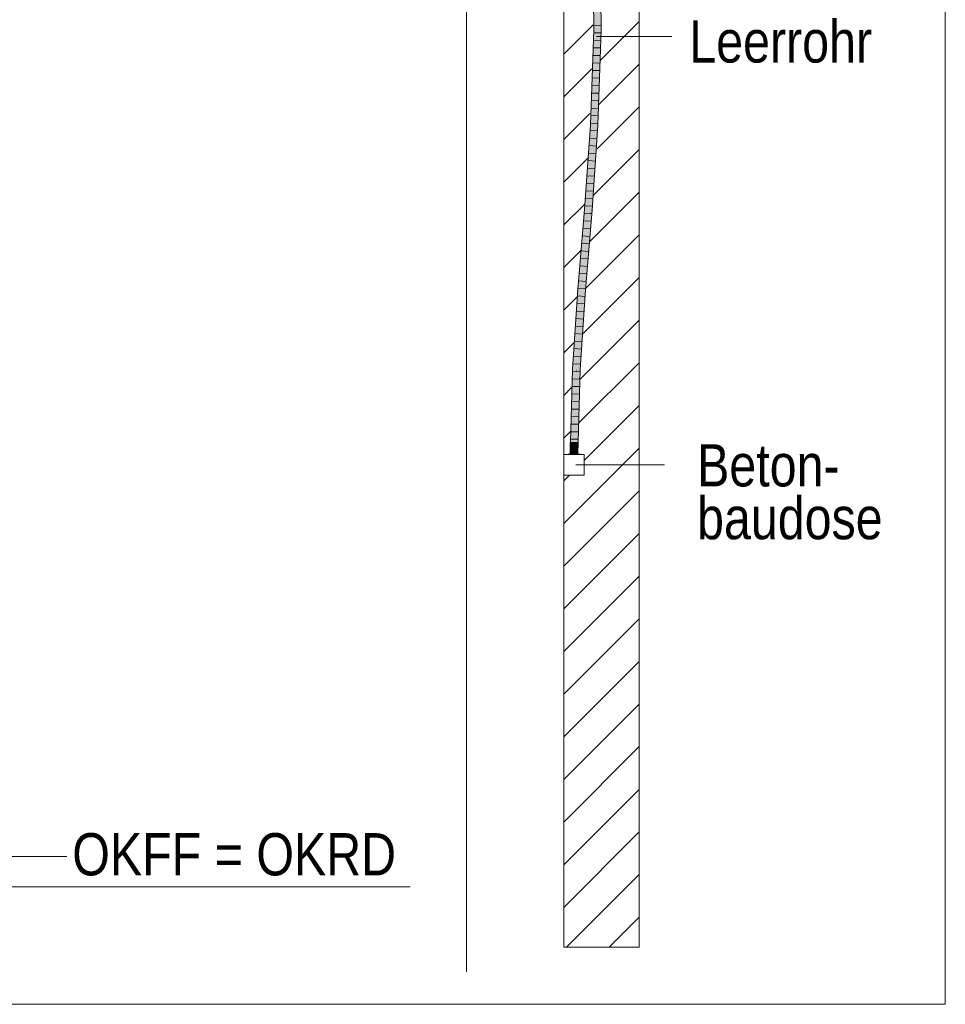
# Model space of a CAD drawing. Extents: x -620 to 300, y 62 to 1112.
# Tile 241 of 256: x 153 to 184, y 817 to 850. Entities that reach past the tile are written whole.
import ezdxf
from ezdxf.lldxf.tags import DXFTag

# ---------------------------------------------------------------- set-up
doc = ezdxf.new("R2010")
doc.units = 0
doc.layers.get('0').update_dxf_attribs({"lineweight": 13})
for name, color, linetype, lineweight, true_color in [('E_Betonbaudose', 1, 'Continuous', 13, 0xff0000), ('E_Detail_Beschriftung', 7, 'Continuous', 13, 0x009900), ('E_Detail_Wandschraffur', 7, 'Continuous', 5, 0xc0c0c0), ('E_Leerrohr 25-A06G9SFR8I', 7, 'Continuous', 9, 0xff8000), ('E_Leerrohr 25-Shading', 7, 'Continuous', 9, 0xff8000)]:
    doc.layers.add(name, color=color, linetype=linetype, lineweight=lineweight, true_color=true_color)
doc.layers.add('E_Detail_Linie_Text_Bem', color=7, linetype='Continuous', lineweight=13)
doc.styles.get("Standard").update_dxf_attribs({"font": 'ARIALN.TTF'})
tags = doc.linetypes.add('fein_strichliert', pattern=[4, 1, -2, 1]).pattern_tags.tags
tags[8:9] = [DXFTag(74, 4), DXFTag(75, 0), DXFTag(340, '0'), DXFTag(46, 0.0), DXFTag(50, 0.0), DXFTag(44, 0.0), DXFTag(45, 0.0)]
tags[6:7] = [DXFTag(74, 4), DXFTag(75, 0), DXFTag(340, '0'), DXFTag(46, 0.0), DXFTag(50, 0.0), DXFTag(44, 0.0), DXFTag(45, 0.0)]
tags[4:5] = [DXFTag(74, 4), DXFTag(75, 0), DXFTag(340, '0'), DXFTag(46, 0.0), DXFTag(50, 0.0), DXFTag(44, 0.0), DXFTag(45, 0.0)]
tags = doc.linetypes.add('fein_strichliert-A06G9SFU8I', pattern=[4, 1, -2, 1]).pattern_tags.tags
tags[8:9] = [DXFTag(74, 4), DXFTag(75, 0), DXFTag(340, '0'), DXFTag(46, 0.0), DXFTag(50, 0.0), DXFTag(44, 0.0), DXFTag(45, 0.0)]
tags[6:7] = [DXFTag(74, 4), DXFTag(75, 0), DXFTag(340, '0'), DXFTag(46, 0.0), DXFTag(50, 0.0), DXFTag(44, 0.0), DXFTag(45, 0.0)]
tags[4:5] = [DXFTag(74, 4), DXFTag(75, 0), DXFTag(340, '0'), DXFTag(46, 0.0), DXFTag(50, 0.0), DXFTag(44, 0.0), DXFTag(45, 0.0)]
tags = doc.linetypes.add('STRICHPUNKT2-A06G9SFS8I', pattern=[12.7, 6.35, -3.175, 0, -3.175]).pattern_tags.tags
tags[10:11] = [DXFTag(74, 4), DXFTag(75, 0), DXFTag(340, '0'), DXFTag(46, 0.0), DXFTag(50, 0.0), DXFTag(44, 0.0), DXFTag(45, 0.0)]
tags[8:9] = [DXFTag(74, 4), DXFTag(75, 0), DXFTag(340, '0'), DXFTag(46, 0.0), DXFTag(50, 0.0), DXFTag(44, 0.0), DXFTag(45, 0.0)]
tags[6:7] = [DXFTag(74, 4), DXFTag(75, 0), DXFTag(340, '0'), DXFTag(46, 0.0), DXFTag(50, 0.0), DXFTag(44, 0.0), DXFTag(45, 0.0)]
tags[4:5] = [DXFTag(74, 4), DXFTag(75, 0), DXFTag(340, '0'), DXFTag(46, 0.0), DXFTag(50, 0.0), DXFTag(44, 0.0), DXFTag(45, 0.0)]

# ---------------------------------------------------------------- blocks, each defined once
blk = doc.blocks.new('Shading-A06G9S0W8I', base_point=(238.899, 753.657))
at = {"layer": 'E_Leerrohr 25-Shading', "color": 43, "true_color": 0xd7ab7f}
for points in [[(172.199, 853.349), (172.243, 849.696), (172.222, 853.349), (172.246, 849.696)], [(172.222, 853.349), (172.246, 849.696), (172.235, 853.349), (172.262, 849.696)], [(172.262, 849.696), (172.28, 849.695), (172.235, 853.349)], [(172.456, 849.694), (172.493, 849.693), (172.412, 853.352), (172.449, 853.353)], [(172.246, 849.696), (172.243, 849.696), (172.182, 847.769), (172.177, 847.769)], [(172.237, 849.183), (172.246, 849.696), (172.211, 848.64)], [(172.214, 847.78), (172.28, 849.695), (172.225, 848.455)], [(172.28, 849.695), (172.262, 849.696), (172.225, 848.455), (172.237, 849.183)], [(172.262, 849.696), (172.246, 849.696), (172.237, 849.183)], [(172.416, 847.931), (172.456, 849.694), (172.396, 847.932), (172.396, 847.933)], [(172.493, 849.693), (172.456, 849.694), (172.432, 847.93), (172.416, 847.931)], [(172.225, 848.455), (172.237, 849.183), (172.141, 846.562), (172.211, 848.64)], [(172.141, 846.551), (172.214, 847.78), (172.141, 846.562), (172.225, 848.455)], [(172.396, 847.933), (172.348, 846.54), (172.357, 846.539)], [(172.384, 846.538), (172.416, 847.931), (172.357, 846.539), (172.396, 847.932)], [(172.416, 847.931), (172.384, 846.538), (172.432, 847.93)], [(172.177, 847.769), (172.135, 846.551), (172.182, 847.769), (172.141, 846.551)], [(172.214, 847.78), (172.141, 846.551), (172.162, 846.549)], [(172.162, 846.549), (172.171, 846.549), (172.214, 847.78)], [(172.135, 846.551), (171.938, 843.741), (172.141, 846.551), (171.962, 843.739)], [(172.171, 846.549), (172.001, 844.349), (171.975, 843.738), (171.962, 843.739)], [(172.171, 846.549), (172.08, 845.585), (172.001, 844.349)], [(172.141, 846.551), (172.08, 845.585), (172.162, 846.549)], [(172.08, 845.585), (172.171, 846.549), (172.162, 846.549)], [(172.348, 846.54), (172.151, 843.725), (172.357, 846.539), (172.159, 843.724)], [(172.159, 843.724), (172.187, 843.722), (172.357, 846.539), (172.384, 846.538)], [(171.852, 842.266), (171.962, 843.739), (171.913, 843.376), (171.938, 843.741)], [(171.975, 843.738), (171.962, 843.739), (171.852, 842.266)], [(171.913, 843.376), (171.938, 843.741), (171.923, 843.553)], [(171.995, 841.822), (172.133, 843.424), (172.02, 842.153), (172.151, 843.725)], [(172.187, 843.722), (172.159, 843.724), (172.065, 842.253), (172.133, 843.424)], [(172.159, 843.724), (172.151, 843.725), (172.133, 843.424)], [(171.754, 841.093), (171.913, 843.376), (171.778, 841.825), (171.923, 843.553)], [(171.852, 842.266), (171.852, 842.266), (171.754, 841.093), (171.913, 843.376)], [(172.065, 842.253), (172.133, 843.424), (171.953, 841.078), (171.93, 841.08)], [(171.93, 841.08), (171.995, 841.822), (172.02, 842.153)], [(171.953, 841.078), (171.967, 841.077), (172.065, 842.253)], [(171.778, 841.825), (171.718, 841.096), (171.735, 841.094)], [(171.754, 841.093), (171.778, 841.825), (171.735, 841.094)], [(171.713, 841.034), (171.538, 838.446), (171.625, 839.191), (171.574, 838.445)], [(171.735, 841.094), (171.718, 841.096), (171.625, 839.191), (171.713, 841.034)], [(171.735, 841.094), (171.625, 839.191), (171.69, 840.149)], [(171.754, 841.093), (171.735, 841.094), (171.69, 840.149)], [(171.93, 841.08), (171.751, 838.436), (171.953, 841.078)], [(171.751, 838.436), (171.788, 838.435), (171.953, 841.078), (171.967, 841.077)], [(171.538, 838.446), (171.463, 835.625), (171.574, 838.445), (171.552, 837.589)], [(171.751, 838.436), (171.69, 836.126), (171.788, 838.435), (171.778, 838.09)], [(171.69, 836.126), (171.677, 835.625), (171.778, 838.09), (171.713, 835.625)], [(171.463, 835.625), (171.5, 835.625), (171.552, 837.589)]]:
    blk.add_solid(points, dxfattribs=at)
at = {"layer": 'E_Leerrohr 25-Shading', "color": 31, "true_color": 0xfabd7f}
for points in [[(172.28, 849.695), (172.368, 849.695), (172.235, 853.349), (172.324, 853.351)], [(172.368, 849.695), (172.456, 849.694), (172.324, 853.351), (172.412, 853.352)], [(172.303, 848.247), (172.28, 849.695), (172.266, 847.779), (172.214, 847.78)], [(172.368, 849.695), (172.28, 849.695), (172.331, 848.611), (172.303, 848.247)], [(172.368, 849.695), (172.308, 847.937), (172.456, 849.694), (172.396, 847.933)], [(172.303, 848.247), (172.308, 847.937), (172.331, 848.611)], [(172.299, 847.779), (172.308, 847.937), (172.266, 847.779), (172.303, 848.247)], [(172.236, 846.546), (172.26, 846.544), (172.308, 847.937)], [(172.308, 847.937), (172.26, 846.544), (172.396, 847.933), (172.348, 846.54)], [(172.299, 847.779), (172.214, 847.78), (172.217, 846.547), (172.171, 846.549)], [(172.299, 847.779), (172.217, 846.547), (172.26, 847.014)], [(172.217, 846.547), (172.236, 846.546), (172.26, 847.014)], [(172.217, 846.547), (172.171, 846.549), (171.975, 843.738)], [(172.236, 846.546), (172.217, 846.547), (172.042, 843.733), (171.975, 843.738)], [(172.042, 843.733), (172.063, 843.731), (172.236, 846.546), (172.26, 846.544)], [(172.26, 846.544), (172.063, 843.731), (172.113, 843.728)], [(172.26, 846.544), (172.113, 843.728), (172.348, 846.54), (172.151, 843.725)], [(171.975, 843.738), (171.852, 842.266), (171.842, 841.086), (171.788, 841.091)], [(172.042, 843.733), (171.975, 843.738), (171.842, 841.086)], [(172.063, 843.731), (172.042, 843.733), (171.842, 841.086)], [(171.842, 841.086), (171.93, 841.08), (172.063, 843.731), (172.151, 843.725)], [(171.852, 842.266), (171.754, 841.093), (171.788, 841.091)], [(171.663, 838.44), (171.754, 841.093), (171.656, 838.441), (171.69, 840.149)], [(171.788, 841.091), (171.754, 841.093), (171.663, 838.44)], [(171.842, 841.086), (171.788, 841.091), (171.663, 838.44)], [(171.663, 838.44), (171.751, 838.436), (171.842, 841.086), (171.93, 841.08)], [(171.69, 840.149), (171.625, 839.191), (171.656, 838.441), (171.61, 838.443)], [(171.625, 839.191), (171.574, 838.445), (171.61, 838.443)], [(171.61, 838.443), (171.574, 838.445), (171.588, 835.625), (171.552, 837.589)], [(171.588, 835.625), (171.653, 838.091), (171.61, 838.443), (171.656, 838.441)], [(171.653, 838.091), (171.663, 838.44), (171.656, 838.441)], [(171.663, 838.44), (171.653, 838.091), (171.751, 838.436), (171.69, 836.126)], [(171.653, 838.091), (171.588, 835.625), (171.69, 836.126), (171.677, 835.625)], [(171.552, 837.589), (171.5, 835.625), (171.588, 835.625)]]:
    blk.add_solid(points, dxfattribs=at)
at = {"layer": 'E_Leerrohr 25-Shading', "color": 31, "true_color": 0xecb67f}
for points in [[(171.588, 836.019), (171.463, 836.019), (171.588, 835.625), (171.463, 835.625)], [(171.713, 836.019), (171.588, 836.019), (171.713, 835.625), (171.588, 835.625)], [(171.588, 835.625), (171.398, 835.625), (171.588, 835.619), (171.398, 835.619)], [(171.621, 835.625), (171.588, 835.625), (171.621, 835.619), (171.588, 835.619)], [(171.778, 835.619), (171.778, 835.625), (171.621, 835.619), (171.621, 835.625)]]:
    blk.add_solid(points, dxfattribs=at)
blk = doc.blocks.new('Referenz-A06G9SFV8I')
at = {"layer": 'E_Betonbaudose', "linetype": 'Continuous', "ltscale": 0.13}
for p, q in [((171.248, 834.939), (171.248, 835.619)), ((171.248, 835.619), (171.928, 835.619)), ((171.928, 835.619), (171.928, 834.939)), ((171.928, 834.939), (171.248, 834.939))]:
    blk.add_line(p, q, dxfattribs=at)
at = {"layer": 'E_Detail_Linie_Text_Bem', "linetype": 'fein_strichliert-A06G9SFU8I', "ltscale": 0.65}
for p, q in [((183.901, 817.389), (183.901, 878.706)), ((168.02, 818.471), (168.02, 871.35)), ((121.132, 817.389), (180.875, 817.389)), ((180.875, 817.389), (183.901, 817.389))]:
    blk.add_line(p, q, dxfattribs=at)
at = {"layer": 'E_Detail_Linie_Text_Bem', "linetype": 'Continuous', "ltscale": 0.13}
for p, q in [((171.248, 847.479), (171.248, 859.279)), ((173.748, 859.279), (173.748, 819.279)), ((171.248, 847.279), (171.248, 847.479)), ((171.248, 819.279), (171.248, 847.279)), ((129.148, 821.279), (166.161, 821.279)), ((173.748, 819.279), (171.248, 819.279))]:
    blk.add_line(p, q, dxfattribs=at)
at = {"layer": 'E_Detail_Linie_Text_Bem', "color": 0, "linetype": 'Continuous', "ltscale": 0.13}
for p, q in [((172.337, 849.476), (174.834, 849.476)), ((171.654, 835.279), (174.592, 835.279)), ((152.092, 822.294), (154.776, 822.294))]:
    blk.add_line(p, q, dxfattribs=at)
at = {"layer": 'E_Detail_Wandschraffur', "linetype": 'ByBlock', "ltscale": 0.13}
for p, q in [((171.253, 848.892), (172.224, 849.863)), ((172.414, 847.225), (173.748, 848.559)), ((171.252, 846.062), (172.116, 846.927)), ((172.223, 844.205), (173.748, 845.731)), ((171.251, 843.233), (171.932, 843.914)), ((171.975, 841.128), (173.748, 842.902)), ((171.25, 840.404), (171.712, 840.866)), ((171.781, 838.106), (173.748, 840.074)), ((171.249, 837.574), (171.522, 837.847)), ((171.928, 835.425), (173.748, 837.245)), ((171.248, 834.745), (171.442, 834.939)), ((171.248, 831.917), (173.748, 834.417)), ((171.248, 829.088), (173.748, 831.588)), ((171.248, 826.26), (173.748, 828.76)), ((171.248, 823.432), (173.748, 825.932)), ((171.248, 820.603), (173.748, 823.103)), ((172.753, 819.279), (173.748, 820.275))]:
    blk.add_line(p, q, dxfattribs=at)
at = {"layer": 'E_Detail_Wandschraffur', "linetype": 'fein_strichliert', "ltscale": 0.13}
for p, q in [((172.472, 848.697), (173.748, 849.973)), ((171.252, 847.477), (172.177, 848.402)), ((172.36, 845.756), (173.748, 847.145)), ((171.251, 844.648), (172.044, 845.441)), ((172.099, 842.667), (173.748, 844.316)), ((171.25, 841.818), (171.832, 842.4)), ((171.86, 839.599), (173.748, 841.488)), ((171.25, 838.989), (171.589, 839.329)), ((171.754, 836.665), (173.748, 838.659)), ((171.249, 836.16), (171.484, 836.395)), ((171.248, 833.331), (173.748, 835.831)), ((171.248, 830.503), (173.748, 833.003)), ((171.248, 827.674), (173.748, 830.174)), ((171.248, 824.846), (173.748, 827.346)), ((171.248, 822.017), (173.748, 824.517)), ((171.338, 819.279), (173.748, 821.689))]:
    blk.add_line(p, q, dxfattribs=at)
at = {"layer": 'E_Leerrohr 25-A06G9SFR8I', "linetype": 'Continuous', "ltscale": 0.13}
for p, q in [((172.243, 849.696), (172.199, 853.349)), ((172.493, 849.693), (172.449, 853.353)), ((172.484, 849.849), (172.249, 849.851)), ((172.135, 846.551), (172.243, 849.696)), ((172.482, 849.599), (172.247, 849.601)), ((172.384, 846.538), (172.493, 849.693)), ((172.474, 849.348), (172.239, 849.352)), ((172.456, 848.848), (172.221, 848.853)), ((172.465, 849.098), (172.23, 849.102)), ((172.448, 848.598), (172.213, 848.603)), ((172.439, 848.347), (172.204, 848.354)), ((172.422, 847.847), (172.187, 847.855)), ((172.431, 848.097), (172.196, 848.104)), ((172.413, 847.597), (172.179, 847.605)), ((172.405, 847.347), (172.17, 847.356)), ((172.387, 846.846), (172.153, 846.857)), ((172.396, 847.096), (172.161, 847.107)), ((171.938, 843.741), (172.135, 846.551)), ((172.379, 846.596), (172.144, 846.608)), ((172.187, 843.722), (172.384, 846.538)), ((172.363, 846.346), (172.129, 846.358)), ((172.346, 846.096), (172.111, 846.109)), ((172.311, 845.597), (172.076, 845.611)), ((172.329, 845.847), (172.094, 845.86)), ((172.294, 845.347), (172.059, 845.362)), ((172.276, 845.098), (172.042, 845.113)), ((172.241, 844.598), (172.007, 844.615)), ((172.259, 844.848), (172.024, 844.864)), ((172.224, 844.349), (171.989, 844.365)), ((172.206, 844.099), (171.972, 844.116)), ((171.718, 841.096), (171.938, 843.741)), ((172.17, 843.6), (171.935, 843.618)), ((172.189, 843.849), (171.955, 843.867)), ((171.967, 841.077), (172.187, 843.722)), ((172.149, 843.351), (171.915, 843.369)), ((172.128, 843.102), (171.894, 843.12)), ((172.087, 842.604), (171.852, 842.621)), ((172.107, 842.853), (171.873, 842.871)), ((172.066, 842.354), (171.832, 842.372)), ((172.045, 842.105), (171.811, 842.123)), ((172.024, 841.856), (171.79, 841.874)), ((171.983, 841.358), (171.749, 841.376)), ((172.004, 841.607), (171.769, 841.625)), ((171.538, 838.446), (171.718, 841.096)), ((171.962, 841.109), (171.728, 841.127)), ((171.788, 838.435), (171.967, 841.077)), ((171.945, 840.86), (171.71, 840.877)), ((171.911, 840.361), (171.676, 840.377)), ((171.928, 840.611), (171.693, 840.627)), ((171.894, 840.112), (171.659, 840.128)), ((171.877, 839.863), (171.643, 839.878)), ((171.843, 839.365), (171.609, 839.378)), ((171.86, 839.614), (171.626, 839.628)), ((171.826, 839.116), (171.592, 839.129)), ((171.809, 838.867), (171.575, 838.879)), ((171.463, 835.625), (171.538, 838.446)), ((171.778, 838.369), (171.544, 838.379)), ((171.792, 838.618), (171.558, 838.629)), ((171.713, 835.625), (171.788, 838.435)), ((171.772, 838.119), (171.537, 838.129)), ((171.765, 837.87), (171.53, 837.878)), ((171.759, 837.62), (171.524, 837.628)), ((171.745, 837.121), (171.511, 837.127)), ((171.752, 837.371), (171.517, 837.378)), ((171.739, 836.872), (171.504, 836.877)), ((171.732, 836.623), (171.497, 836.626)), ((171.719, 836.124), (171.484, 836.126)), ((171.726, 836.373), (171.491, 836.376)), ((171.463, 836.019), (171.463, 835.625)), ((171.537, 836.019), (171.463, 836.019)), ((171.713, 835.874), (171.478, 835.875)), ((171.64, 836.019), (171.537, 836.019)), ((171.713, 836.019), (171.64, 836.019)), ((171.713, 835.625), (171.713, 836.019)), ((171.398, 835.625), (171.398, 835.619)), ((171.51, 835.625), (171.398, 835.625)), ((171.51, 835.619), (171.398, 835.619)), ((171.537, 835.625), (171.463, 835.625)), ((171.713, 835.625), (171.463, 835.625)), ((171.667, 835.625), (171.51, 835.625)), ((171.667, 835.619), (171.51, 835.619)), ((171.64, 835.625), (171.537, 835.625)), ((171.713, 835.625), (171.64, 835.625)), ((171.778, 835.625), (171.667, 835.625)), ((171.778, 835.619), (171.667, 835.619)), ((171.778, 835.619), (171.778, 835.625))]:
    blk.add_line(p, q, dxfattribs=at)
at = {"layer": 'E_Leerrohr 25-A06G9SFR8I', "linetype": 'STRICHPUNKT2-A06G9SFS8I', "lineweight": 5, "ltscale": 0.13}
blk.add_line((171.588, 835.625), (171.588, 836.019), dxfattribs=at)
at = {"layer": 'E_Detail_Beschriftung', "linetype": 'Continuous', "ltscale": 0.13, "char_height": 1.4, "attachment_point": 1}
for s, insert in [('{\\fArial Narrow;Leerrohr}', (175.412, 850.016)), ('{\\fArial Narrow;Beton-}', (175.67, 835.961)), ('{\\fArial Narrow;baudose}', (175.67, 834.211)), ('{\\fArial Narrow;OKFF = OKRD}', (154.95, 823.065))]:
    blk.add_mtext(s, dxfattribs=dict(at, insert=insert))

msp = doc.modelspace()

# ---------------------------------------------------------------- block references
at = {"color": 8, "lineweight": 25, "ltscale": 0.25, "true_color": 0x808080}
msp.add_blockref('Referenz-A06G9SFV8I', (0, 0), dxfattribs=at)
msp.add_blockref('Shading-A06G9S0W8I', (238.899, 753.657))

doc.saveas('drawing.dxf')
